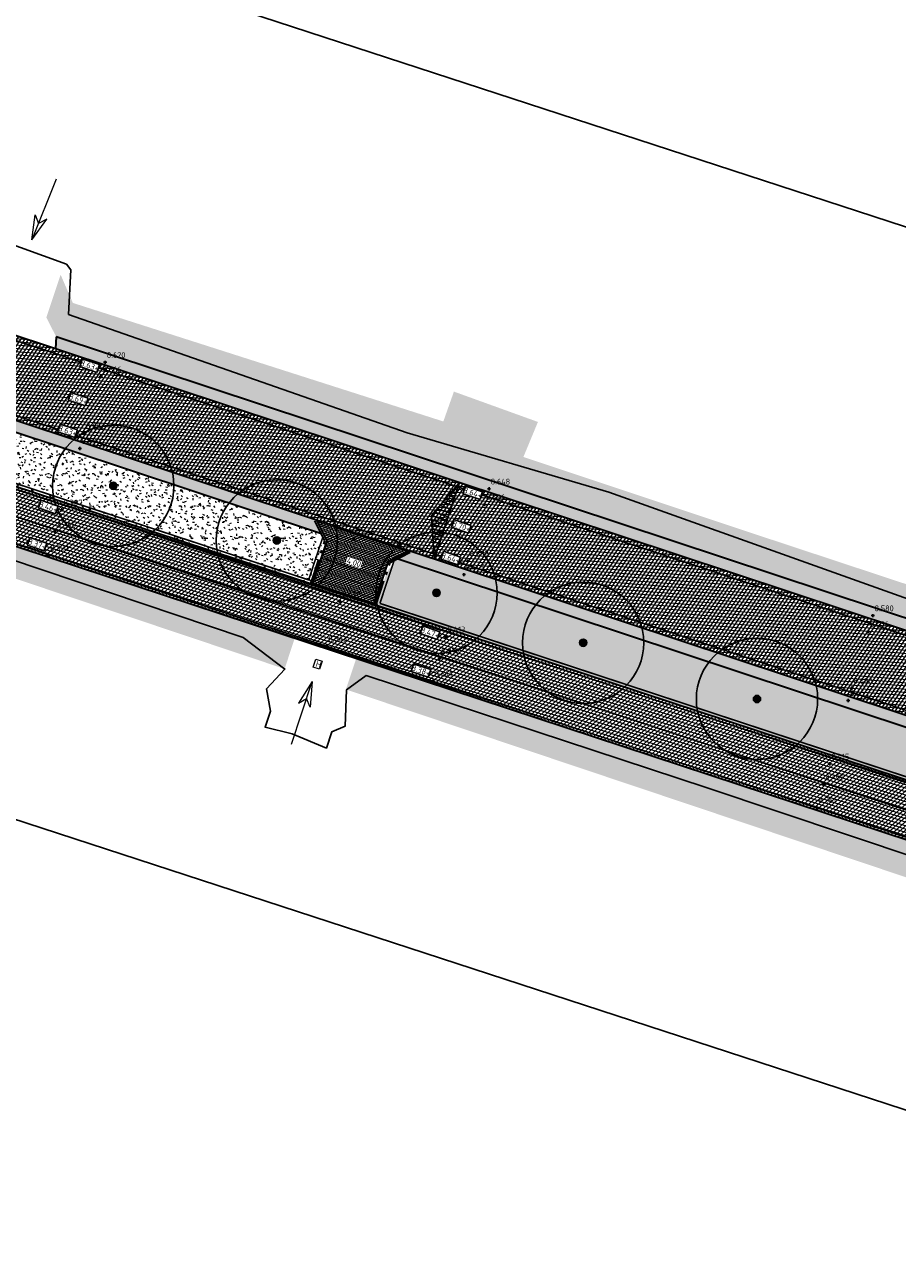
# Model space of a CAD drawing. Header units: metres. Extents: x 157685 to 160831, y 403691 to 406312.
# Tile 37 of 134: x 159035 to 159089, y 404316 to 404393. Entities that reach past the tile are written whole.
import ezdxf

# ---------------------------------------------------------------- set-up
doc = ezdxf.new("R2010")
doc.units = ezdxf.units.M
doc.header["$PDMODE"] = 35
for name, pattern in [('VH-OPSLUITBAND_120X250', [26, 16, -4, 2, -4]), ('VW-1-3_STREEP', [4, 1, -3]), ('VW-30-270_STREEP', [3, 0.3, -2.7])]:
    doc.linetypes.add(name, pattern=pattern)
doc.layers.get('Defpoints').update_dxf_attribs({"color": 171})
for name, color, linetype, lineweight in [('B-WE-GR-BOOM-S (ingemeten)', 90, 'Continuous', 25), ('B-WE-OG-HOOGTEPUNT-S', 7, 'Continuous', 25), ('B-WE-OG-HOOGTEPUNT-T18', 10, 'Continuous', 18), ('B-WE-OG-TOPOGRAFIE_INRIT-G', 10, 'Continuous', 18), ('N-WE-GR-DOORWORTELBARE RUIMTE-G', 80, 'Continuous', 35), ('N-WE-GR-GRAS-A', 62, 'Continuous', 18), ('N-WE-GW-HOOGTE_AFWERKHOOGTE-T25', 7, 'Continuous', 25), ('N-WE-VH-GESLOTENVERHARDING_ASFALT-A-200', 253, 'Continuous', 18), ('N-WE-VH-HALFVERHARDING_GESTABILISEERD GRAS-A-200', 190, 'Continuous', 18), ('N-WE-VH-HALFVERHARDING_GRASBETONSTEEN-G', 7, 'Continuous', 35), ('N-WE-VH-KANTOPSLUITING_OPSLUITBAND_120X250-G', 4, 'VH-OPSLUITBAND_120X250', 35), ('N-WE-VH-KANTVERHARDING-G', 7, 'Continuous', 30), ('N-WE-VH-M', 7, 'Continuous', 18), ('N-WE-VH-OPENVERHARDING_BETONSTRAATSTEEN-A-200', 252, 'Continuous', 18), ('N-WE-VH-T18', 7, 'Continuous', 18), ('N-WE-VH-VERHARDING_ASFALT-A', 252, 'Continuous', 18), ('N-WE-VW-MARKERING_LANGS_STREEP_13_010-G', 7, 'VW-1-3_STREEP', 13), ('N-WE-VW-MARKERING_LANGS_STREEP_30270_010-G', 7, 'VW-30-270_STREEP', 13), ('N-WE-VW-MARKERING_LANGS_STREEP_DOORGETROKKEN_010-G', 7, 'Continuous', 13)]:
    doc.layers.add(name, color=color, linetype=linetype, lineweight=lineweight)
doc.layers.add('Iv-a-afwateringsprofiel', color=5, linetype='Continuous')
doc.styles.add('NLCS-ISO', font='NLCS-ISO.TTF')
doc.styles.add('NLCS-ISO-M200-T18', font='NLCS-ISO.TTF', dxfattribs={"height": 0.36})
doc.dimstyles.new('NLCS-M200-T18-PIJL_L2_H2', dxfattribs={"dimscale": 0.2, "dimtxt": 0.36, "dimasz": 1.8, "dimexe": 2, "dimexo": 2, "dimgap": 0.7, "dimtad": 1, "dimzin": 0, "dimdsep": 46, "dimtxsty": 'NLCS-ISO-M200-T18', "dimcen": 0, "dimdle": 2, "dimclrd": 256, "dimclre": 256, "dimclrt": 256, "dimazin": 0, "dimtfac": 1, "dimtofl": 0, "dimtmove": 0, "dimatfit": 3, "dimfxl": 2, "dimfxlon": 1, "dimtfill": 1, "dimtfillclr": 256, "dimtolj": 1, "dimtzin": 0, "dimlwd": -1, "dimlwe": -1, "dimarcsym": 0})
pattern_1 = [(0, (0, 0), (1, 1), [0.12, -0.8]), (45, (0.4, 0.2), (-0.1131370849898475, 1.866761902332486), [0.12, -0.8]), (29.99999999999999, (0.08, 0.12), (0.2274613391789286, 1.286025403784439), [0.12, -0.8]), (15, (0.32, 0.48), (0.3856270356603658, 0.7244941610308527), [0.12, -0.8]), (135, (0.16, 2), (-0.02828427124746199, -0.6505382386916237), [0.12, -0.8]), (150, (1.2, 0.4), (0.2156921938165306, -0.5864101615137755), [0.12, -0.8]), (165, (0.24, 0.04), (0.1434520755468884, -0.7010146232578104), [0.12, -0.8]), (85, (0.4, 0.4), (-0.872677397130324, 1.040016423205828), [0.12, -0.8]), (99.99999999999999, (0, 0), (-1.112117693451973, 0.7787131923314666), [0.12, -0.7999999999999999])]
pattern_2 = [(0, (0, 0), (0.1875, 0.1875), [0.1875, -0.1875]), (90, (0.09375, 0.09375), (-0.1875, 0.1875), [0.1875, -0.1875])]

# ---------------------------------------------------------------- blocks, each defined once
blk = doc.blocks.new('inrit')
at = {"linetype": 'Continuous'}
for p, q in [((0, 0), (4.063885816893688, -4.547473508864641e-13)), ((4.063885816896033, 8.682832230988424e-11), (2.532355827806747, 0.380481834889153)), ((2.532355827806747, 0.380481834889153), (2.971105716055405, 6.652101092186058e-11)), ((4.063885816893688, -4.547473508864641e-13), (2.532355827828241, -0.3804818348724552)), ((2.532355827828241, -0.3804818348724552), (2.971105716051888, -6.438938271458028e-11))]:
    blk.add_line(p, q, dxfattribs=at)
blk = doc.blocks.new('*D756')
at = {"layer": 'Defpoints', "color": 0, "transparency": 16777216}
for p in [(159052.9782780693, 404360.0354314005, 8.26504216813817), (159056.7062764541, 404358.5690713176), (159056.775311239, 404358.7774412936, 8.26504216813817)]:
    blk.add_point(p, dxfattribs=at)
at = {"layer": 'N-WE-VH-M', "transparency": 16777216}
for p, q in [((159053.2509762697, 404359.7138423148), (159056.3645434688, 404358.6822904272)), ((159052.8022501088, 404359.5041203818), (159052.7834442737, 404359.4473581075)), ((159056.5992832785, 404358.246130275), (159056.5804774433, 404358.1893680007))]:
    blk.add_line(p, q, dxfattribs=at)
for points in [[(159053.2698461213, 404359.7707978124), (159053.2321064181, 404359.6568868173), (159052.9092432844, 404359.8270614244)], [(159056.3834133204, 404358.7392459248), (159056.3456736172, 404358.6253349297), (159056.7062764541, 404358.5690713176)]]:
    blk.add_solid(points, dxfattribs=at)
at = {"layer": 'N-WE-VH-M', "transparency": 16777216, "insert": (159054.9083990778, 404359.5018290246), "char_height": 0.36, "attachment_point": 5, "rotation": 341.6695173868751, "style": 'NLCS-ISO-M200-T18', "bg_fill": 3, "box_fill_scale": 1.1, "bg_fill_color": 256, "bg_fill_true_color": 13158600, "bg_fill_transparency": 0}
blk.add_mtext('\\A1;4.00', dxfattribs=at)
blk = doc.blocks.new('SGR-BOOM_01')
at = {"ltscale": 0.1}
h = blk.add_hatch(color=256, dxfattribs=at)
edge = h.paths.add_edge_path()
edge.add_arc((7.366995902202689e-12, -5.115907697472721e-12), 0.15, 0, 360)
for centre, radius in [((0, 0), 2.5), ((7.366995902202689e-12, -5.115907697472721e-12), 0.04499999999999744)]:
    blk.add_circle(centre, radius)
blk.add_circle((7.366995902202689e-12, -5.115907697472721e-12), 0.15, dxfattribs=at)
blk = doc.blocks.new('SOG-HOOGTEPUNT-SO')
for p, q in [((-0.5, 0), (0.5, 0)), ((0, 0.5), (0, -0.5))]:
    blk.add_line(p, q)
blk = doc.blocks.new('*U874')
h = blk.add_hatch()
h.set_pattern_fill('AMO-BODEM_LEEM', color=256, scale=0.1, angle=135, pattern_type=2)
h.set_pattern_definition([(270, (-0.4999999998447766, -0.5295081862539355), (0.25, -5.551115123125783e-17), [])])
h.paths.add_polyline_path([(2.500000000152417, 0), (2.500000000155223, 1.000000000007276), (0, 0)])
h = blk.add_hatch()
h.set_pattern_fill('AMO-BODEM_LEEM', color=256, scale=0.1, angle=135, pattern_type=2)
h.set_pattern_definition([(270, (-1.499999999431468, -0.5295081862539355), (0.25, -5.551115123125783e-17), [])])
h.paths.add_polyline_path([(2.500000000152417, 0), (2.500000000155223, 1.000000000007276), (5.000000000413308, 0)])
for points in [[(2.500000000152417, 0), (2.500000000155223, 1.000000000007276), (0, 0)], [(2.500000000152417, 0), (2.500000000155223, 1.000000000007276), (5.000000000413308, 0)]]:
    blk.add_lwpolyline(points, close=True)

msp = doc.modelspace()

# ---------------------------------------------------------------- hatches: boundary and pattern name
at = {"layer": 'N-WE-GR-GRAS-A'}
h = msp.add_hatch(dxfattribs=at)
h.set_pattern_fill('AGR-GRAS_01-SO', color=256, scale=0.04, pattern_type=2)
h.set_pattern_definition(pattern_1)
edge = h.paths.add_edge_path()
edge.add_line((159486.0976987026, 404559.6040639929), (159489.2879344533, 404563.5953185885))
edge.add_line((159489.2879344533, 404563.5953185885), (159488.9579796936, 404566.7480068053))
edge.add_line((159488.9579796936, 404566.7480068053), (159488.4316255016, 404567.1687251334))
edge.add_line((159488.4316255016, 404567.1687251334), (159486.506, 404565.401))
edge.add_line((159486.506, 404565.401), (159484.934, 404563.096))
edge.add_line((159484.934, 404563.096), (159477.0752872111, 404553.2238677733))
edge.add_line((159477.0752872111, 404553.2238677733), (159455.8254069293, 404526.9358052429))
edge.add_line((159455.8254069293, 404526.9358052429), (159443.0590710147, 404512.0078888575))
edge.add_line((159443.0590710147, 404512.0078888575), (159433.7619803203, 404501.2826950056))
edge.add_line((159433.7619803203, 404501.2826950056), (159415.769490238, 404480.9739000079))
edge.add_line((159415.769490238, 404480.9739000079), (159403.496098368, 404467.6952198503))
edge.add_line((159403.496098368, 404467.6952198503), (159387.0426817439, 404450.2758926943))
edge.add_line((159387.0426817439, 404450.2758926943), (159373.7839626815, 404436.1209388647))
edge.add_line((159373.7839626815, 404436.1209388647), (159366.0961455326, 404428.1314440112))
edge.add_line((159366.0961455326, 404428.1314440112), (159359.25, 404421.795))
edge.add_line((159359.25, 404421.795), (159355.8008949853, 404419.1669526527))
edge.add_line((159355.8008949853, 404419.1669526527), (159352.68, 404417.098))
edge.add_line((159352.68, 404417.098), (159350.868, 404416.587))
edge.add_line((159350.868, 404416.587), (159349.917, 404416.656))
edge.add_line((159349.917, 404416.656), (159349.766, 404416.8245))
edge.add_line((159349.766, 404416.8245), (159349.405, 404417.398))
edge.add_line((159349.405, 404417.398), (159349.351, 404417.881))
edge.add_line((159349.351, 404417.881), (159343.21, 404414.61))
edge.add_line((159343.21, 404414.61), (159337.3, 404408.5))
edge.add_line((159337.3, 404408.5), (159326.4217340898, 404403.2471475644))
edge.add_line((159326.4217340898, 404403.2471475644), (159327.0184105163, 404402.0111895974))
edge.add_line((159327.0184105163, 404402.0111895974), (159324.4451240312, 404400.736043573))
edge.add_line((159324.4451240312, 404400.736043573), (159308.778, 404392.9815))
edge.add_line((159308.778, 404392.9815), (159290.525443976, 404383.9472802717))
edge.add_line((159290.525443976, 404383.9472802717), (159289.307, 404386.409))
edge.add_line((159289.307, 404386.409), (159284.765, 404383.811))
edge.add_line((159284.765, 404383.811), (159284.817, 404383.72))
edge.add_line((159284.817, 404383.72), (159285.9187846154, 404381.7928769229))
edge.add_line((159285.9187846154, 404381.7928769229), (159276.665, 404376.505))
edge.add_line((159276.665, 404376.505), (159275.513, 404378.52))
edge.add_line((159275.513, 404378.52), (159271.19, 404376.593))
edge.add_line((159271.19, 404376.593), (159272.941, 404374.175))
edge.add_line((159272.941, 404374.175), (159260.5997271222, 404367.2220883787))
edge.add_line((159260.5997271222, 404367.2220883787), (159251.1625291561, 404362.4409326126))
edge.add_line((159251.1625291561, 404362.4409326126), (159239.7911829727, 404356.9159978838))
edge.add_line((159239.7911829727, 404356.9159978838), (159232.3698555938, 404353.3396434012))
edge.add_line((159232.3698555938, 404353.3396434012), (159227.509698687, 404351.5886457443))
edge.add_line((159227.509698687, 404351.5886457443), (159220.223457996, 404348.9635884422))
edge.add_line((159220.223457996, 404348.9635884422), (159211.6693482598, 404345.8817484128))
edge.add_line((159211.6693482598, 404345.8817484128), (159209.3216520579, 404345.161543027))
edge.add_line((159209.3216520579, 404345.161543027), (159195.7787390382, 404341.2122880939))
edge.add_line((159195.7787390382, 404341.2122880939), (159186.7421899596, 404338.5771359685))
edge.add_line((159186.7421899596, 404338.5771359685), (159182.246, 404337.266))
edge.add_line((159182.246, 404337.266), (159176.4847919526, 404336.5116529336))
edge.add_line((159176.4847919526, 404336.5116529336), (159172.885968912, 404336.2487860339))
edge.add_line((159172.885968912, 404336.2487860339), (159167.72128602, 404336.1477853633))
edge.add_line((159167.72128602, 404336.1477853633), (159163.337809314, 404336.316808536))
edge.add_line((159163.337809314, 404336.316808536), (159160.8929747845, 404336.5131392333))
edge.add_line((159160.8929747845, 404336.5131392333), (159157.8820081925, 404336.8562838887))
edge.add_line((159157.8820081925, 404336.8562838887), (159154.55592463, 404337.3670281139))
edge.add_line((159154.55592463, 404337.3670281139), (159150.716, 404338.132))
edge.add_line((159150.716, 404338.132), (159150.967, 404339.634))
edge.add_line((159150.967, 404339.634), (159146.675, 404341.561))
edge.add_line((159146.675, 404341.561), (159145.643, 404339.641))
edge.add_line((159145.643, 404339.641), (159135.0451162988, 404343.0806025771))
edge.add_line((159135.0451162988, 404343.0806025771), (159121.0189521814, 404347.6328727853))
edge.add_line((159121.0189521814, 404347.6328727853), (159104.6198743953, 404353.0088633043))
edge.add_line((159104.6198743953, 404353.0088633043), (159078.836026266, 404361.5388528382))
edge.add_line((159078.836026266, 404361.5388528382), (159065.386, 404366.027))
edge.add_line((159065.386, 404366.027), (159066.2831298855, 404368.1900888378))
edge.add_line((159066.2831298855, 404368.1900888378), (159061.0873276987, 404370.0665498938))
edge.add_line((159061.0873276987, 404370.0665498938), (159060.435, 404368.22))
edge.add_line((159060.435, 404368.22), (159052.8473989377, 404370.6478335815))
edge.add_line((159052.8473989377, 404370.6478335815), (159037.53, 404375.549))
edge.add_line((159037.53, 404375.549), (159036.7704979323, 404377.299659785))
edge.add_line((159036.7704979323, 404377.299659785), (159035.8942451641, 404374.6548370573))
edge.add_line((159035.8942451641, 404374.6548370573), (159036.4970810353, 404373.4546410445))
edge.add_line((159036.4970810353, 404373.4546410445), (159141.1647930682, 404338.77731789))
edge.add_arc((159168.4631783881, 404421.1729376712), 86.80000000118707, 251.6695173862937, 286.9570299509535)
edge.add_line((159193.7787823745, 404338.1466755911), (159205.379032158, 404341.6837170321))
edge.add_arc((159133.3987203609, 404577.753780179), 246.8000000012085, 286.9570299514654, 297.1231289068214)
edge.add_line((159245.9158836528, 404358.0946625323), (159333.6997134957, 404403.0606426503))
edge.add_arc((159259.9344095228, 404547.0673089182), 161.7999999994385, 297.1231289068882, 316.7431859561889)
edge.add_line((159377.7716470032, 404436.1906862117), (159378.8752580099, 404437.3635797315))
edge.add_line((159378.8752580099, 404437.3635797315), (159378.9480869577, 404437.2950527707))
edge.add_line((159378.9480869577, 404437.2950527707), (159393.8634797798, 404453.1468044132))
edge.add_arc((158121.6145912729, 405650.2442840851), 1746.900000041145, 316.7431859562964, 319.8907262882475)
edge.add_line((159457.6736446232, 404524.8084502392), (159457.5971629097, 404524.8728749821))
edge.add_arc((158121.6145911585, 405650.244284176), 1746.80000018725, 319.8907262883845, 321.3644282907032)
h = msp.add_hatch(dxfattribs=at)
h.set_pattern_fill('AGR-GRAS_01-SO', color=256, scale=0.04, pattern_type=2)
h.set_pattern_definition(pattern_1)
h.paths.add_polyline_path([(158958.9527574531, 404372.3242968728), (158950.2469288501, 404370.4732894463), (158950.6288632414, 404368.6769404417), (158954.2749895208, 404369.2839271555), (158956.819, 404369.709), (158961.0828036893, 404370.6333130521), (158964.4425866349, 404371.211954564), (158966.9142624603, 404371.55508244), (158969.932954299, 404371.8557177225), (158972.712, 404372.088), (158976.308739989, 404372.1661753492), (158978.9937121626, 404372.1702965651), (158981.0926228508, 404372.1540711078), (158983.7633268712, 404371.9683727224), (158986.6120432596, 404371.6996362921), (158991.4038766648, 404371.0814838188), (158994.6166495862, 404370.5481582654), (158996.8188730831, 404370.1265895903), (159001.1055268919, 404369.1448252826), (159003.9959487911, 404368.3835432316), (159007.7263272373, 404367.3485001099), (159011.5336868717, 404366.0974059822), (159015.5247113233, 404364.6901979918), (159020.8034301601, 404362.9198413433), (159026.9785288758, 404360.84886022), (159034.1612345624, 404358.4399517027), (159042.197115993, 404355.7449083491), (159050.463991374, 404352.9723951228), (159050.632824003, 404352.9560697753), (159051.247060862, 404354.8100412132), (159005.8322332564, 404369.7724040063, 0.1327104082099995)])
h = msp.add_hatch(dxfattribs=at)
h.set_pattern_fill('AGR-GRAS_01-SO', color=256, scale=0.04, pattern_type=2)
h.set_pattern_definition(pattern_1)
h.paths.add_polyline_path([(159052.8956508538, 404361.279546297), (159029.3902570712, 404369.0670876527), (159028.3833107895, 404366.0277883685), (159052.2338298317, 404358.1699996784), (159052.9289317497, 404360.2680487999)])
h = msp.add_hatch(dxfattribs=at)
h.set_pattern_fill('AGR-GRAS_01-SO', color=256, scale=0.04, pattern_type=2)
h.set_pattern_definition(pattern_1)
h.paths.add_polyline_path([(159113.5406151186, 404341.1873422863), (159057.5844279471, 404359.7261136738), (159056.9537869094, 404358.9345792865), (159056.260907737, 404356.8432391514), (159113.4821550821, 404337.9911349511), (159114.1434509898, 404339.9871462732), (159114.3063673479, 404340.6080313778)])
h = msp.add_hatch(dxfattribs=at)
h.set_pattern_fill('AGR-GRAS_01-SO', color=256, scale=0.04, pattern_type=2)
h.set_pattern_definition(pattern_1)
h.paths.add_polyline_path([(159111.7363172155, 404331.9266959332), (159112.6188578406, 404334.5904975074), (159055.0461909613, 404353.5583803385), (159054.4330822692, 404351.7078140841), (159054.5023372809, 404351.6191237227), (159057.325732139, 404350.67219566), (159068.9403379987, 404346.7768155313), (159082.3637812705, 404342.2747760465), (159101.1383295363, 404335.9780490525), (159111.607, 404332.467)])
at = {"layer": 'N-WE-VH-GESLOTENVERHARDING_ASFALT-A-200', "true_color": 0xcf7363}
h = msp.add_hatch(dxfattribs=at)
h.set_pattern_fill('AVH-ASFALT-SO', color=23, scale=0.2, angle=90, pattern_type=2)
h.set_pattern_definition([(162.0033148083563, (158890.0418720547, 404357.8260220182), (-0.0617923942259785, -0.1902148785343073), []), (222.0033148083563, (158890.0418720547, 404357.8260220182), (0.1338347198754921, -0.1486212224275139), [])])
edge = h.paths.add_edge_path()
edge.add_line((159253.1060315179, 404346.7421801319), (159251.5295873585, 404349.8670519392))
edge.add_line((159251.5295873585, 404349.8670519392), (159247.4561724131, 404347.8120840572))
edge.add_arc((159181.4707240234, 404478.610289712), 146.5000000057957, 287.0872649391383, 296.7701601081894, ccw=False)
edge.add_line((159224.5165077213, 404338.5770418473), (159183.3511629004, 404325.9229432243))
edge.add_arc((159166.7498879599, 404379.9289398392), 56.50000000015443, 251.76502299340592, 287.08726493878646, ccw=False)
edge.add_line((159149.0702026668, 404326.2663017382), (159006.9274350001, 404373.096638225))
edge.add_arc((158977.6699027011, 404284.2920955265), 93.50000000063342, 71.76502299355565, 102.0033148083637)
edge.add_line((158958.224868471, 404375.7477713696), (158896.1344402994, 404362.5462889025))
edge.add_line((158896.1344402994, 404362.5462889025), (158896.0895711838, 404358.9585128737))
edge.add_line((158896.0895711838, 404358.9585128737), (158958.9527574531, 404372.3242968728))
edge.add_arc((158977.6699027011, 404284.2920955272), 89.99999999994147, 71.76502299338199, 102.00331480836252, ccw=False)
edge.add_line((159005.8322332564, 404369.7724040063), (159147.975000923, 404322.9420675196))
edge.add_arc((159166.7498879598, 404379.9289398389), 59.99999999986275, 251.7650229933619, 287.0872649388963)
edge.add_line((159184.3795604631, 404322.5774390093), (159225.5449052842, 404335.2315376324))
edge.add_arc((159181.470724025, 404478.6102897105), 150.0000000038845, 287.0872649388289, 291.9126172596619)
edge.add_arc((159238.5691145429, 404336.6639132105), 3.000000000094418, 26.937080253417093, 111.9126172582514, ccw=False)
edge.add_line((159241.2436281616, 404338.0229484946), (159241.6854861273, 404337.1533940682))
edge.add_line((159241.6854861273, 404337.1533940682), (159243.4758799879, 404338.0448847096))
edge.add_line((159243.4758799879, 404338.0448847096), (159243.2497899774, 404338.4898185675))
edge.add_arc((159245.9243035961, 404339.8488538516), 2.999999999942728, 114.9144922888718, 206.9370802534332, ccw=False)
edge.add_arc((159181.4707239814, 404478.6102897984), 150.0000001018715, 294.9144922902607, 296.7701601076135)
edge.add_line((159249.0326165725, 404344.6872122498), (159253.1060315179, 404346.7421801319))
edge = h.paths.add_edge_path()
edge.add_line((159369.5069096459, 404414.1288596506), (159372.0303652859, 404411.7035407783))
edge.add_line((159372.0303652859, 404411.7035407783), (159405.9060386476, 404446.9499407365))
edge.add_arc((158612.8199803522, 405209.1930149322), 1100.000000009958, 316.1360561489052, 320.3070477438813)
edge.add_line((159459.2459142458, 404506.652526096), (159509.1245346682, 404566.7466538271))
edge.add_arc((159085.911567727, 404918.0168982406), 549.9999999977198, 320.3070477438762, 331.3138853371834)
edge.add_line((159568.4059524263, 404654.0108969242), (159565.0310872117, 404655.1352974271))
edge.add_arc((159085.9115677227, 404918.0168982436), 546.5000000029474, 320.3070477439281, 331.24746020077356, ccw=False)
edge.add_line((159506.4313612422, 404568.982009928), (159456.5527408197, 404508.8878821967))
edge.add_arc((158612.8199803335, 405209.1930149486), 1096.500000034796, 316.1360561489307, 320.3070477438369, ccw=False)
edge.add_line((159403.3825830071, 404449.3752596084), (159369.5069096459, 404414.1288596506))
at = {"layer": 'N-WE-VH-HALFVERHARDING_GESTABILISEERD GRAS-A-200'}
h = msp.add_hatch(dxfattribs=at)
h.set_pattern_fill('AVH-GRAS_GESTABILISEERD-SO', color=256, scale=0.2, pattern_type=2)
h.set_pattern_definition(pattern_2)
h.paths.add_polyline_path([(159029.7997766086, 404374.9360983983), (159030.1822552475, 404375.5467977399), (159008.0773770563, 404382.8703361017), (159007.8810634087, 404382.1979586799)])
h.paths.add_polyline_path([(159036.5030369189, 404373.4526678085), (159036.4525531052, 404372.7319756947), (159083.7742731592, 404357.0538783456), (159083.9969870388, 404357.7175091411)])
h = msp.add_hatch(dxfattribs=at)
h.set_pattern_fill('AVH-GRAS_GESTABILISEERD-SO', color=256, scale=0.2, pattern_type=2)
h.set_pattern_definition(pattern_2)
h.paths.add_polyline_path([(159027.7385476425, 404369.6143133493), (159027.9586959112, 404370.278794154), (159006.5071976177, 404377.3858620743), (159006.3108839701, 404376.7134846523)])
h.paths.add_polyline_path([(159058.4690570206, 404360.1704462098), (159057.5844279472, 404359.7261136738), (159081.9233540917, 404351.6624157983), (159082.1804054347, 404352.3146702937)])
h.paths.add_polyline_path([(159052.8956508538, 404361.279546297), (159052.4513183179, 404362.1641753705), (159029.61040534, 404369.7315684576), (159029.3902570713, 404369.0670876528)])
h = msp.add_hatch(dxfattribs=at)
h.set_pattern_fill('AVH-GRAS_GESTABILISEERD-SO', color=256, scale=0.2, pattern_type=2)
h.set_pattern_definition(pattern_2)
edge = h.paths.add_edge_path()
edge.add_line((159083.996988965, 404357.7175085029), (159083.7742731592, 404357.0538783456))
edge.add_line((159083.7742731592, 404357.0538783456), (159140.9446447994, 404338.1128370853))
edge.add_arc((159168.463178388, 404421.1729376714), 87.50000000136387, 251.6695173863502, 284.1570980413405)
edge.add_line((159189.8640522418, 404336.3304212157), (159189.8997240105, 404337.0616155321))
edge.add_arc((159168.463178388, 404421.1729376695), 86.79999999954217, 251.66951738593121, 284.2979777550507, ccw=False)
edge.add_line((159141.1647930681, 404338.77731789), (159083.996988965, 404357.7175085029))
h = msp.add_hatch(dxfattribs=at)
h.set_pattern_fill('AVH-GRAS_GESTABILISEERD-SO', color=256, scale=0.2, pattern_type=2)
h.set_pattern_definition(pattern_2)
h.paths.add_polyline_path([(159114.110170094, 404340.9986437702), (159113.665837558, 404341.8832728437), (159082.1804054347, 404352.3146702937), (159081.9233540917, 404351.6624157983)])
edge = h.paths.add_edge_path()
edge.add_line((159177.124839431, 404328.3763018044), (159176.3252636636, 404329.0076643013))
edge.add_arc((159168.4631783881, 404421.1729376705), 92.50000000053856, 251.6695173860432, 274.87576705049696, ccw=False)
edge.add_line((159139.3721571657, 404333.3665456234), (159119.6835762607, 404339.889543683))
edge.add_line((159119.6835762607, 404339.889543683), (159118.7989471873, 404339.4452111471))
edge.add_line((159118.7989471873, 404339.4452111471), (159139.1520088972, 404332.7020648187))
edge.add_arc((159168.4631783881, 404421.17293767), 93.1999999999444, 251.6695173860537, 275.3325516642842)
at = {"layer": 'N-WE-VH-OPENVERHARDING_BETONSTRAATSTEEN-A-200'}
h = msp.add_hatch(dxfattribs=at)
h.set_pattern_fill('AVH-BSS_KEIFORMAAT_HALFST-SO', color=256, scale=0.1, angle=90, pattern_type=2)
h.set_pattern_definition([(71.66951738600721, (159005.5824662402, 404383.5915763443), (-0.06664988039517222, 0.1326943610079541), [0.105, -0.105]), (161.6695173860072, (159005.5824662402, 404383.5915763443), (-0.03302224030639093, -0.09967212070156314), [])])
h.paths.add_polyline_path([(159057.0442067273, 404359.5890574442), (159058.3079625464, 404360.2238182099), (159052.612412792, 404362.1108033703), (159053.2471735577, 404360.8470475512), (159052.3478037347, 404358.1324498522), (159056.146933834, 404356.8807889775)])
at = {"layer": 'N-WE-VH-VERHARDING_ASFALT-A'}
h = msp.add_hatch(dxfattribs=at)
h.set_pattern_fill('AVH-ASFALT', color=256, scale=0.2, angle=90, pattern_type=2)
h.set_pattern_definition([(355.6069263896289, (158844.5507043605, 404349.5946988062), (0.01531969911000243, 0.199412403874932), []), (55.60692638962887, (158844.5507043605, 404349.5946988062), (-0.1650363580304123, 0.112973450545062), [])])
h.paths.add_polyline_path([(159005.393767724, 404383.022021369, 0.08918120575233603), (158976.4902088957, 404387.1551837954, 0.04343754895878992), (158962.290338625, 404385.4043968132), (158896.2446901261, 404371.3619671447), (158896.1805913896, 404366.2365728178), (158963.3301800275, 404380.5137189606, -0.1331344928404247), (159003.8212800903, 404378.275729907), (159139.3721571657, 404333.3665456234, 0.1551991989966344), (159195.4412125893, 404332.6944901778), (159200.5848081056, 404334.2628280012), (159207.0414623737, 404336.231531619, 0.04438709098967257), (159248.5145377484, 404353.0214981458), (159313.3724200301, 404386.2439976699), (159311.9556014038, 404391.136048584), (159246.235016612, 404357.4716423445, -0.04438709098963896), (159205.5831902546, 404341.0141504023), (159199.1265359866, 404339.0454467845), (159193.9829404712, 404337.4771089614, -0.1551991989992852), (159140.9446447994, 404338.1128370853)])

# ---------------------------------------------------------------- linework, layer by layer
at = {"layer": 'Defpoints'}
msp.add_lwpolyline([(158997.1474595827, 404355.6241182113), (159181.5570335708, 404295.4462449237), (159197.6622863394, 404344.8001304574), (159013.2527123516, 404404.9780037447)], close=True, dxfattribs=at)
for points in [[(159160.2406279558, 404335.6421440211), (159146.7783793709, 404337.5082608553), (159134.7956743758, 404341.2714477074), (159110.6767430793, 404349.5577732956), (159070.6666882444, 404363.8402614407), (159058.1929679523, 404367.515121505), (159037.2618779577, 404374.838793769), (159037.4076722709, 404377.5890633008), (159037.1318732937, 404377.9439461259), (159032.8426368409, 404379.4976160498)], [(159012.9096265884, 404366.7021114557), (159048.0553635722, 404354.8709012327), (159050.6387085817, 404352.9137991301), (159049.5039289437, 404351.6953126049), (159049.7527695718, 404350.31122836), (159049.4117209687, 404349.3093499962), (159051.0918260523, 404348.9102401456), (159053.2017011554, 404348.0273257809), (159053.5328751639, 404349.0365981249), (159054.3581665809, 404349.3779219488), (159054.455, 404351.635), (159055.663747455, 404352.5093161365), (159076.7533813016, 404345.557097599), (159111.6354873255, 404333.8840062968), (159112.9370000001, 404334.5919999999), (159114.0651349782, 404333.5985974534), (159115.931, 404333.613), (159117.1791834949, 404332.4662604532), (159149.3581765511, 404321.3225399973)]]:
    msp.add_lwpolyline(points, dxfattribs=at)
at = {"layer": 'N-WE-GR-DOORWORTELBARE RUIMTE-G', "const_width": 0.1}
msp.add_lwpolyline([(159052.1067729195, 404358.4224346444), (159006.9900179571, 404373.286594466, 0.1327104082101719), (158958.183274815, 404375.9433984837), (158950.2866921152, 404374.2644505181)], format="xyb", dxfattribs=at)
at = {"layer": 'N-WE-GR-DOORWORTELBARE RUIMTE-G', "const_width": 0.1, "elevation": 8.265042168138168}
for points in [[(159052.1067729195, 404358.4224346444), (159052.9906781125, 404361.0903549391)], [(159056.5137638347, 404356.9705080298), (159057.3952365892, 404359.6310864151)]]:
    msp.add_lwpolyline(points, dxfattribs=at)
at = {"layer": 'N-WE-GR-DOORWORTELBARE RUIMTE-G', "const_width": 0.1}
msp.add_lwpolyline([(159113.3550981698, 404338.243569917), (159056.5137638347, 404356.9705080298)], dxfattribs=at)
at = {"layer": 'N-WE-VH-HALFVERHARDING_GRASBETONSTEEN-G'}
msp.add_lwpolyline([(159378.8752580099, 404437.3635797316), (159377.7716470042, 404436.1906862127, -0.08581840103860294), (159333.6997134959, 404403.0606426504), (159245.9158836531, 404358.0946625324, -0.04438709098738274), (159205.3790321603, 404341.6837170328), (159198.9223778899, 404339.7150134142), (159193.7787823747, 404338.1466755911, -0.1551991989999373), (159141.1647930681, 404338.77731789), (159036.5037728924, 404373.4524239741)], format="xyb", dxfattribs=at)
for points in [[(159036.5032737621, 404373.4454032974), (159036.4525531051, 404372.7319756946)], [(159052.8956508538, 404361.279546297), (159029.3902570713, 404369.0670876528)], [(159114.110170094, 404340.9986437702), (159057.5844279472, 404359.7261136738)]]:
    msp.add_lwpolyline(points, dxfattribs=at)
at = {"layer": 'N-WE-VH-KANTOPSLUITING_OPSLUITBAND_120X250-G', "ltscale": 0.1, "flags": 128}
for points in [[(159052.2338298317, 404358.1699996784), (159053.1176302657, 404360.8376037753), (159052.4513183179, 404362.1641753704)], [(159056.260907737, 404356.8432391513), (159057.1424854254, 404359.504134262), (159058.4690570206, 404360.1704462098)]]:
    msp.add_lwpolyline(points, dxfattribs=at)
at = {"layer": 'N-WE-VH-KANTVERHARDING-G'}
for points in [[(158796.7406190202, 404332.2254250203), (158842.3897305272, 404354.1036002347, -0.05942676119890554), (158887.7955939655, 404369.5655454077), (158962.2903386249, 404385.4043968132, -0.04343754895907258), (158976.4902088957, 404387.1551837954, -0.08918120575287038), (159005.3937677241, 404383.0220213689), (159140.9446447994, 404338.1128370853, 0.1551991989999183), (159193.9829404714, 404337.4771089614), (159199.1265359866, 404339.0454467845), (159205.583190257, 404341.0141504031, 0.04438709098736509), (159246.2350166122, 404357.4716423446), (159334.0188464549, 404402.4376224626, 0.08581840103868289), (159378.2814496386, 404435.7109974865), (159382.0195001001, 404439.6837153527)], [(159200.5848081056, 404334.2628280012), (159195.4412125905, 404332.6944901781, -0.1551991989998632), (159139.3721571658, 404333.3665456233), (159003.8212800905, 404378.2757299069, 0.1331344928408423), (158963.3301800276, 404380.5137189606), (158888.8354353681, 404364.6748675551, 0.0594267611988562), (158844.5507043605, 404349.5946988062), (158701.0562068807, 404280.8223250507)], [(159149.0702026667, 404326.2663017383), (159006.9274350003, 404373.096638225, 0.1327104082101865), (158958.2248684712, 404375.7477713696), (158889.3451783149, 404361.1027761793, 0.06078308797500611), (158842.7243517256, 404345.0863497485), (158795.7583828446, 404322.2640273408)], [(159237.4495382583, 404339.4471754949, -0.02105768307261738), (159225.5449052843, 404335.2315376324), (159184.379560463, 404322.5774390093, -0.1553543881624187), (159147.9750009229, 404322.9420675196), (159005.8322332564, 404369.7724040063, 0.1327104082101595), (158958.952757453, 404372.3242968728), (158890.0730672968, 404357.6793016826, 0.06078308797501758), (158844.2540731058, 404341.9383420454), (158698.5932022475, 404271.1568924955, 0.2964777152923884), (158669.6324698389, 404223.0637479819), (158673.3487779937, 404115.1479061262)]]:
    msp.add_lwpolyline(points, format="xyb", dxfattribs=at)
for points in [[(159052.3478037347, 404358.1324498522), (159053.2471735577, 404360.8470475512), (159052.612412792, 404362.1108033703)], [(159056.146933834, 404356.8807889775), (159057.0442067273, 404359.5890574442), (159058.3079625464, 404360.2238182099)]]:
    msp.add_lwpolyline(points, dxfattribs=at)
at = {"layer": 'N-WE-VW-MARKERING_LANGS_STREEP_13_010-G', "const_width": 0.1, "flags": 128}
for points in [[(158799.755988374, 404333.3379209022), (158842.5193889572, 404353.833066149, -0.05942676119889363), (158887.8579844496, 404369.2721047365), (158962.3527291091, 404385.1109561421, -0.04343754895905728), (158976.500963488, 404386.8553766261, -0.08918120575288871), (159005.2994184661, 404382.7372438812), (159140.8502955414, 404337.8280595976, 0.1551991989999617), (159194.0704367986, 404337.1901518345), (159205.7540358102, 404340.7526233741, 0.04429900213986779), (159246.3717878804, 404357.2046336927), (159334.1556177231, 404402.1706138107, 0.08581840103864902), (159378.4999364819, 404435.5054166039), (159382.2379869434, 404439.47813447), (159394.5189403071, 404452.5300617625, 0.020166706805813), (159486.8788316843, 404558.9796993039), (159510.3262974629, 404588.3144610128, 0.04516852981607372), (159559.818063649, 404663.1929388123), (159604.7144226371, 404746.6068243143, -0.04078858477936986), (159689.1007017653, 404876.7382887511), (159704.5921946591, 404896.8300072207, -0.04762168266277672), (159743.8260585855, 404938.7759786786), (159774.6323000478, 404965.9932373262)], [(159777.5456031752, 404962.6958649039), (159746.7393164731, 404935.4785662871, 0.04762168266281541), (159708.0766934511, 404894.1433237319), (159692.5852005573, 404874.0516052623, 0.0407885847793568), (159608.588860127, 404744.5214624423), (159563.6925011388, 404661.1075769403, -0.04516852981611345), (159513.7632826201, 404585.5672564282), (159490.3158168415, 404556.2324947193, -0.02016670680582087), (159397.7234140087, 404449.5148754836), (159385.442460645, 404436.4629481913), (159381.7044101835, 404432.4902303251, -0.0858184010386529), (159336.1615963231, 404398.2544869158), (159248.3777664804, 404353.2885067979, -0.04425765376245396), (159207.0786106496, 404336.5565294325), (159195.3537162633, 404332.9814473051, -0.1551991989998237), (159139.4665064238, 404333.6513231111), (159003.9156293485, 404378.5605073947, 0.1331344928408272), (158963.2677895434, 404380.8071596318), (158888.773044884, 404364.9683082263, 0.05942676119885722), (158844.4210459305, 404349.8652328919), (158801.657699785, 404329.3701137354)]]:
    msp.add_lwpolyline(points, format="xyb", dxfattribs=at)
at = {"layer": 'N-WE-VW-MARKERING_LANGS_STREEP_30270_010-G', "const_width": 0.1, "flags": 128}
msp.add_lwpolyline([(159792.9871328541, 404962.7455764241, -0.09940442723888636), (159785.5967136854, 404958.4193337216), (159783.6244482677, 404957.7405952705, 0.09611741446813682), (159776.4467524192, 404953.6013963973), (159774.3453758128, 404951.7778186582), (159747.1079871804, 404928.1411723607, 0.04303694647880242), (159722.9744164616, 404903.2545412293), (159705.8202405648, 404882.2148826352, 0.04733888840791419), (159621.619079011, 404756.2972414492), (159568.4059650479, 404657.6763154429, -0.04953312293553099), (159507.7779479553, 404567.8643318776), (159457.899327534, 404507.7702041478, -0.01820139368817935), (159404.6443108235, 404448.1626001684), (159370.7686374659, 404412.9162002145, -0.104938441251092), (159347.3198101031, 404397.0073928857), (159322.0529414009, 404386.7097332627, 0.021599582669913), (159317.9911116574, 404384.8459317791), (159267.2691173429, 404358.8643336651, 0.07166867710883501), (159259.8806427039, 404353.6287927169, -0.07321687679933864), (159252.3178094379, 404348.3046160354), (159248.2443944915, 404346.2496481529, -0.0422747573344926), (159225.0307065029, 404336.9042897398), (159183.8653616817, 404324.2501911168, -0.1553543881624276), (159148.5226017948, 404324.604184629), (159006.3798341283, 404371.4345211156, 0.1327104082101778), (158958.5888129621, 404374.0360341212), (158889.7091228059, 404359.3910389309, 0.06078308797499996), (158843.4892124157, 404343.5123458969), (158697.8283415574, 404272.730896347, 0.2964777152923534), (158667.8835065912, 404223.0035187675), (158671.599814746, 404115.0876769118), (158672.0481688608, 404104.0965963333)], format="xyb", dxfattribs=at)
at = {"layer": 'N-WE-VW-MARKERING_LANGS_STREEP_DOORGETROKKEN_010-G', "const_width": 0.1, "flags": 128}
for points in [[(159149.0232654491, 404326.1238345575), (159006.8804977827, 404372.9541710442, 0.1327104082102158), (158958.2560637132, 404375.6010510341), (158889.376373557, 404360.9560558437, 0.0607830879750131), (158842.7899112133, 404344.9514351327), (158795.8239423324, 404322.129112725)], [(159237.393559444, 404339.5863386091, -0.0210576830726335), (159225.500831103, 404335.3749163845), (159184.3354862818, 404322.7208177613, -0.1553543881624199), (159148.0219381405, 404323.0845347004), (159005.879170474, 404369.9148711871, 0.1327104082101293), (158958.9215622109, 404372.4710172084), (158890.0418720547, 404357.8260220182, 0.06078308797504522), (158844.1885136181, 404342.0732566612), (158698.5276427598, 404271.2918071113, 0.296477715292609), (158669.4825587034, 404223.0585854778), (158673.1988668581, 404115.1427436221)]]:
    msp.add_lwpolyline(points, format="xyb", dxfattribs=at)

# ---------------------------------------------------------------- block references
at = {"layer": 'B-WE-GR-BOOM-S (ingemeten)', "xscale": 1.5, "yscale": 1.5, "zscale": 1.5}
for p in [(159040.0300840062, 404364.2422491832, 8.600028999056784), (159050.140064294, 404360.8659508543, 8.602460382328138), (159060.0141356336, 404357.6192708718, 8.605420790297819), (159069.0812020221, 404354.5394386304, 8.621403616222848), (159079.8266217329, 404351.0601204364, 8.618862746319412)]:
    msp.add_blockref('SGR-BOOM_01', p, dxfattribs=at)
at = {"layer": 'B-WE-OG-HOOGTEPUNT-S', "xscale": 0.2, "yscale": 0.2, "zscale": 0.2}
for p in [(159039.5204259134, 404371.8767999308, 8.619538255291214), (159039.2611258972, 404370.9912305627, 8.666025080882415), (159038.2353567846, 404367.4879924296, 8.682043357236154), (159037.9606272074, 404366.5497275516, 8.639259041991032), (159063.2603816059, 404364.0490420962, 8.647651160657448), (159036.8477869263, 404362.7491212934, 8.386603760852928), (159062.9776963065, 404363.0825722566, 8.696439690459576), (159036.4448762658, 404361.3730884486, 8.365541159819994), (159054.914421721, 404360.9088574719, 8.64873933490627), (159036.0243631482, 404359.9369391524, 8.321600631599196), (159061.9550841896, 404359.5863742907, 8.687441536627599), (159061.7104001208, 404358.7498264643, 8.64507588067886), (159054.0603417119, 404357.0691146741, 8.427739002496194), (159086.9945488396, 404356.2129622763, 8.579678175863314), (159086.7099460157, 404355.2374900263, 8.635529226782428), (159053.2195731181, 404354.3126184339, 8.343222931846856), (159060.5856800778, 404354.9045327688, 8.412553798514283), (159060.1924644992, 404353.5601721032, 8.378053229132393), (159059.7807521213, 404352.1525729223, 8.340880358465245), (159085.6883631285, 404351.7360287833, 8.689865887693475), (159085.465831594, 404350.9733050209, 8.65491075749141), (159084.3194747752, 404347.0441828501, 8.41542321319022), (159083.9476369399, 404345.7697138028, 8.400912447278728), (159083.5328925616, 404344.3481831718, 8.360609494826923)]:
    msp.add_blockref('SOG-HOOGTEPUNT-SO', p, dxfattribs=at)
at = {"layer": 'B-WE-OG-TOPOGRAFIE_INRIT-G'}
for p, rotation in [((159036.5063738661, 404383.2101690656), 248.0273947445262), ((159051.0505043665, 404348.2752989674), 71.76502296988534)]:
    msp.add_blockref('inrit', p, dxfattribs=dict(at, rotation=rotation))
at = {"layer": 'Iv-a-afwateringsprofiel', "rotation": 71.66951738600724}
msp.add_blockref('*U874', (159059.8658131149, 404359.70768877), dxfattribs=at)

# ---------------------------------------------------------------- texts
at = {"layer": 'B-WE-OG-HOOGTEPUNT-T18', "style": 'NLCS-ISO'}
for s, p in [('8.620', (159039.6227440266, 404372.148644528, 8.619538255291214)), ('8.666', (159039.3634440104, 404371.2630751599, 8.666025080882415)), ('8.682', (159038.3376748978, 404367.7598370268, 8.682043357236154)), ('8.639', (159038.0629453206, 404366.8215721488, 8.639259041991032)), ('8.648', (159063.3626997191, 404364.3208866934, 8.647651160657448)), ('8.696', (159063.0800144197, 404363.3544168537, 8.696439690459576)), ('8.387', (159036.9501050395, 404363.0209658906, 8.386603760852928)), ('8.366', (159036.547194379, 404361.6449330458, 8.365541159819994)), ('8.649', (159055.0167398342, 404361.1807020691, 8.64873933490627)), ('8.322', (159036.1266812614, 404360.2087837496, 8.321600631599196)), ('8.687', (159062.0574023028, 404359.8582188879, 8.687441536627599)), ('8.645', (159061.812718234, 404359.0216710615, 8.64507588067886)), ('8.428', (159054.1626598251, 404357.3409592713, 8.427739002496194)), ('8.580', (159087.0968669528, 404356.4848068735, 8.579678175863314)), ('8.636', (159086.8122641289, 404355.5093346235, 8.635529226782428)), ('8.413', (159060.687998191, 404355.176377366, 8.412553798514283)), ('8.343', (159053.3218912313, 404354.5844630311, 8.343222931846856)), ('8.378', (159060.2947826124, 404353.8320167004, 8.378053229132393)), ('8.341', (159059.8830702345, 404352.4244175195, 8.340880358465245)), ('8.690', (159085.7906812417, 404352.0078733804, 8.689865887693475)), ('8.655', (159085.5681497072, 404351.2451496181, 8.65491075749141)), ('8.415', (159084.4217928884, 404347.3160274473, 8.41542321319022)), ('8.401', (159084.0499550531, 404346.0415584, 8.400912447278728)), ('8.361', (159083.6352106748, 404344.620027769, 8.360609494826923))]:
    msp.add_text(s, height=0.3599999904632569, rotation=359.8908317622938, dxfattribs=at).set_placement(p)

# ---------------------------------------------------------------- next in the draw order: texts
at = {"layer": 'N-WE-GW-HOOGTE_AFWERKHOOGTE-T25', "char_height": 0.3599999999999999, "width": 0.9778270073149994, "attachment_point": 5, "rotation": 341.39522999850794, "style": 'NLCS-ISO-M200-T18', "bg_fill": 19, "box_fill_scale": 1.2, "bg_fill_color": 256, "bg_fill_transparency": 0}
for s, insert in [('8.63+', (159038.5631744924, 404371.6724988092)), ('8.69+', (159037.8556980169, 404369.6030751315)), ('8.63+', (159037.1995709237, 404367.6404818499)), ('8.64+', (159062.2519932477, 404363.8061213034)), ('8.46+', (159036.005961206, 404362.930164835)), ('8.70+', (159061.5445167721, 404361.7366976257)), ('8.37+', (159035.3141845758, 404360.6330629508)), ('8.64+', (159060.8883896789, 404359.7741043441)), ('8.47+', (159059.6112933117, 404355.1618626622)), ('8.38+', (159059.0488033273, 404352.8235933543))]:
    msp.add_mtext(s, dxfattribs=dict(at, insert=insert))
at = {"layer": 'N-WE-VH-T18', "insert": (159052.5975481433, 404353.4241460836), "char_height": 0.3599999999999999, "width": 0.2613368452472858, "attachment_point": 1, "rotation": 341.9270832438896, "style": 'NLCS-ISO-M200-T18', "bg_fill": 19, "box_fill_scale": 1.2, "bg_fill_color": 256, "bg_fill_transparency": 0}
msp.add_mtext('\\pi0.02267;H', dxfattribs=at)

# ---------------------------------------------------------------- next in the draw order: dimensions: what is measured, and where the dimension line sits
at = {"layer": 'N-WE-VH-M'}
dim = msp.add_aligned_dim(p1=(159052.9782780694, 404360.0354314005), p2=(159056.7753112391, 404358.7774412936), distance=-0.2195081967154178, dimstyle='NLCS-M200-T18-PIJL_L2_H2', dxfattribs=at)
dim.commit()
dim.dimension.update_dxf_attribs({"geometry": '*D756', "text_midpoint": (159054.9083990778, 404359.5018290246, -8.26504216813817)})

doc.saveas('drawing.dxf')
